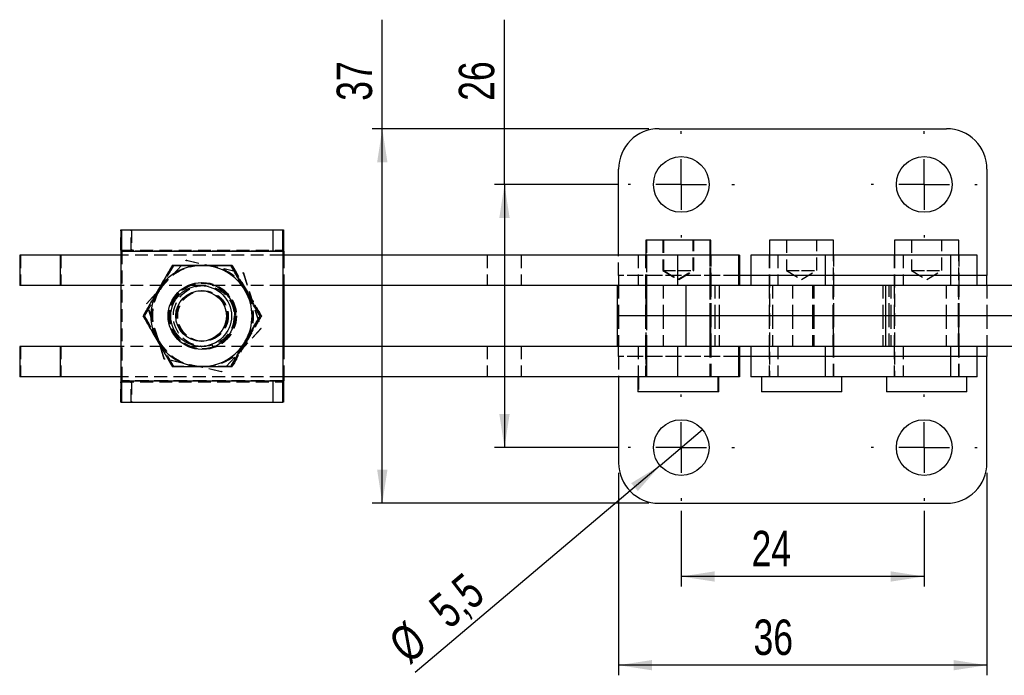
# Model space of a CAD drawing. Extents: x 29 to 402, y 25 to 290.
# Tile 1 of 24: x 67 to 165, y 25 to 90. Entities that reach past the tile are written whole.
import ezdxf

# ---------------------------------------------------------------- set-up
doc = ezdxf.new("R2010")
doc.units = 0
doc.linetypes.add('HIDDEN', pattern=[1.905, 1.27, -0.635])
doc.layers.get('0').update_dxf_attribs({"linetype": 'CONTINUOUS'})
doc.styles.add('SLDTEXTSTYLE0', font='TXT', dxfattribs={"width": 0.75})
doc.dimstyles.new('SLDDIMSTYLE1', dxfattribs={"dimtxt": 3.5, "dimasz": 3.302, "dimexe": 0, "dimexo": 0.0625, "dimgap": 0.875, "dimtad": 1, "dimdec": 0, "dimrnd": 1e-09, "dimzin": 12, "dimtxsty": 'SLDTEXTSTYLE0', "dimsah": 1, "dimcen": 0.09, "dimazin": 3, "dimtfac": 1, "dimtdec": 0, "dimtofl": 0, "dimtmove": 0, "dimatfit": 3, "dimtolj": 1, "dimtzin": 12})
doc.dimstyles.new('SLDDIMSTYLE2', dxfattribs={"dimtxt": 3.5, "dimasz": 3.302, "dimexe": 0, "dimexo": 0.0625, "dimgap": 0.875, "dimtad": 1, "dimdec": 3, "dimrnd": 1e-09, "dimzin": 12, "dimtxsty": 'SLDTEXTSTYLE0', "dimsah": 1, "dimcen": 0.09, "dimazin": 3, "dimtfac": 1, "dimtdec": 3, "dimtofl": 0, "dimtmove": 0, "dimatfit": 3, "dimtolj": 1, "dimtzin": 12})
doc.dimstyles.new('SLDDIMSTYLE3', dxfattribs={"dimtxt": 3.5, "dimasz": 3.302, "dimexe": 0, "dimexo": 0.0625, "dimgap": 0.875, "dimtad": 1, "dimdec": 3, "dimrnd": 1e-09, "dimzin": 12, "dimtxsty": 'SLDTEXTSTYLE0', "dimblk1": 'NONE', "dimsah": 1, "dimcen": 0, "dimazin": 3, "dimtfac": 1, "dimtdec": 3, "dimtmove": 0, "dimatfit": 3, "dimtolj": 1, "dimtzin": 12})

# ---------------------------------------------------------------- blocks, each defined once
blk = doc.blocks.new('_D_6')
at = {"color": 179, "linetype": 'CONTINUOUS'}
for p, q in [((126.625, 45.475), (126.625, 25.475)), ((163.025, 45.475), (163.025, 25.475)), ((163.025, 26.475), (126.625, 26.475))]:
    blk.add_line(p, q, dxfattribs=at)
for points in [[(126.625, 26.475), (129.927, 25.967), (129.927, 26.983)], [(163.025, 26.475), (159.723, 26.983), (159.723, 25.967)]]:
    blk.add_solid(points, dxfattribs=at)
at = {"color": 179, "linetype": 'CONTINUOUS', "insert": (139.966, 30.986, -2.622), "char_height": 3.5, "attachment_point": 1, "style": 'SLDTEXTSTYLE0'}
blk.add_mtext('36', dxfattribs=at)
blk = doc.blocks.new('_D_7')
at = {"color": 179, "linetype": 'CONTINUOUS'}
for p, q in [((132.825, 41.725), (132.825, 34.238)), ((156.825, 41.725), (156.825, 34.238)), ((156.825, 35.238), (132.825, 35.238))]:
    blk.add_line(p, q, dxfattribs=at)
for points in [[(132.825, 35.238), (136.127, 34.73), (136.127, 35.746)], [(156.825, 35.238), (153.523, 35.746), (153.523, 34.73)]]:
    blk.add_solid(points, dxfattribs=at)
at = {"color": 179, "linetype": 'CONTINUOUS', "insert": (139.771, 39.75, -2.622), "char_height": 3.5, "attachment_point": 1, "style": 'SLDTEXTSTYLE0'}
blk.add_mtext('24', dxfattribs=at)
blk = doc.blocks.new('_D_8')
at = {"color": 179, "linetype": 'CONTINUOUS'}
for p, q in [((103.287, 79.475), (103.287, 90.251)), ((129.625, 79.475), (102.287, 79.475)), ((103.287, 42.475), (103.287, 79.475)), ((129.625, 42.475), (102.287, 42.475))]:
    blk.add_line(p, q, dxfattribs=at)
for points in [[(103.287, 79.475), (102.779, 76.173), (103.795, 76.173)], [(103.287, 42.475), (103.795, 45.777), (102.779, 45.777)]]:
    blk.add_solid(points, dxfattribs=at)
at = {"color": 179, "linetype": 'CONTINUOUS', "insert": (98.776, 82.235, -2.622), "char_height": 3.5, "attachment_point": 1, "rotation": 90, "style": 'SLDTEXTSTYLE0'}
blk.add_mtext('37', dxfattribs=at)
blk = doc.blocks.new('_D_9')
at = {"color": 179, "linetype": 'CONTINUOUS'}
for p, q in [((115.357, 73.975), (115.357, 90.251)), ((126.575, 73.975), (114.357, 73.975)), ((115.357, 73.975), (115.357, 47.975)), ((126.575, 47.975), (114.357, 47.975))]:
    blk.add_line(p, q, dxfattribs=at)
for points in [[(115.357, 73.975), (114.849, 70.673), (115.865, 70.673)], [(115.357, 47.975), (115.865, 51.277), (114.849, 51.277)]]:
    blk.add_solid(points, dxfattribs=at)
at = {"color": 179, "linetype": 'CONTINUOUS', "insert": (110.845, 82.235, -2.622), "char_height": 3.5, "attachment_point": 1, "rotation": 90, "style": 'SLDTEXTSTYLE0'}
blk.add_mtext('26', dxfattribs=at)
blk = doc.blocks.new('_D_10')
at = {"color": 179, "linetype": 'CONTINUOUS'}
for q in [(134.925, 49.751), (106.54, 25.747)]:
    blk.add_line((130.725, 46.199), q, dxfattribs=at)
blk.add_solid([(130.725, 46.199), (127.876, 44.455), (128.532, 43.679)], dxfattribs=at)
at = {"color": 179, "linetype": 'CONTINUOUS', "char_height": 3.5, "attachment_point": 1, "rotation": 40.2202, "style": 'SLDTEXTSTYLE0'}
for s, insert in [('5,5', (107.632, 32.63, -2.622)), ('%%c', (103.636, 29.18, -2.622))]:
    blk.add_mtext(s, dxfattribs=dict(at, insert=insert))
blk = doc.blocks.new('_NONE')
blk = doc.blocks.new('SW_CENTERMARKSYMBOL_4')
at = {"color": 0, "linetype": 'CONTINUOUS'}
for p, q in [((0, 5), (0, 5.25)), ((0, 0), (0, 2.5)), ((-5, 0), (-5.25, 0)), ((0, 0), (-2.5, 0)), ((0, 0), (0, -2.5)), ((0, 0), (2.5, 0)), ((5, 0), (5.25, 0)), ((0, -5), (0, -5.25))]:
    blk.add_line(p, q, dxfattribs=at)
blk = doc.blocks.new('SW_CENTERMARKSYMBOL_5')
at = {"color": 0, "linetype": 'CONTINUOUS'}
for p, q in [((0, 5), (0, 5.25)), ((0, 0), (0, 2.5)), ((-5, 0), (-5.25, 0)), ((0, 0), (-2.5, 0)), ((0, 0), (0, -2.5)), ((0, 0), (2.5, 0)), ((5, 0), (5.25, 0)), ((0, -5), (0, -5.25))]:
    blk.add_line(p, q, dxfattribs=at)
blk = doc.blocks.new('SW_CENTERMARKSYMBOL_6')
at = {"color": 0, "linetype": 'CONTINUOUS'}
for p, q in [((0, 5), (0, 5.25)), ((0, 0), (0, 2.5)), ((-5, 0), (-5.25, 0)), ((0, 0), (-2.5, 0)), ((0, 0), (0, -2.5)), ((0, 0), (2.5, 0)), ((5, 0), (5.25, 0)), ((0, -5), (0, -5.25))]:
    blk.add_line(p, q, dxfattribs=at)
blk = doc.blocks.new('SW_CENTERMARKSYMBOL_7')
at = {"color": 0, "linetype": 'CONTINUOUS'}
for p, q in [((0, 5), (0, 5.25)), ((0, 0), (0, 2.5)), ((-5, 0), (-5.25, 0)), ((0, 0), (-2.5, 0)), ((0, 0), (0, -2.5)), ((0, 0), (2.5, 0)), ((5, 0), (5.25, 0)), ((0, -5), (0, -5.25))]:
    blk.add_line(p, q, dxfattribs=at)

msp = doc.modelspace()

# ---------------------------------------------------------------- linework, layer by layer
at = {"color": 7, "linetype": 'CONTINUOUS'}
for p, q in [((130.624857, 79.475248), (159.024858, 79.475248)), ((126.624857, 66.975001), (126.624857, 75.475249)), ((163.024858, 75.475249), (163.024858, 64.975001)), ((77.461431, 69.475001), (93.46117, 69.475001)), ((93.46117, 69.475001), (93.46117, 67.475001)), ((93.472085, 69.475001), (93.46117, 69.475001)), ((93.472085, 67.475001), (93.472085, 69.475001)), ((93.472085, 69.475001), (93.523792, 69.475001)), ((93.523792, 69.475001), (93.523792, 67.475001)), ((93.523792, 69.475001), (93.53471, 69.475001)), ((93.53471, 67.475001), (93.53471, 69.475001)), ((129.319423, 68.475), (129.319423, 66.975001)), ((135.669422, 68.475), (129.319423, 68.475)), ((135.669422, 66.975001), (135.669422, 68.475)), ((135.749858, 68.475), (135.669422, 68.475)), ((135.749858, 66.975001), (135.749858, 68.475)), ((141.530439, 68.475), (141.530439, 66.975001)), ((147.880439, 68.475), (141.530439, 68.475)), ((147.880439, 66.975001), (147.880439, 68.475)), ((153.899857, 68.475), (153.899857, 66.975001)), ((160.249858, 68.475), (153.899857, 68.475)), ((160.249858, 66.975001), (160.249858, 68.475)), ((77.449369, 67.375), (93.449103, 67.375)), ((77.449369, 67.375), (77.449369, 54.575001)), ((93.460592, 67.375), (93.449103, 67.375)), ((93.449103, 67.375), (93.449103, 54.575001)), ((93.460592, 67.375), (93.460592, 54.575001)), ((93.472085, 67.475001), (93.46117, 67.475001)), ((93.523792, 67.475001), (93.472085, 67.475001)), ((93.523792, 67.475001), (93.53471, 67.475001)), ((93.546773, 67.375), (93.535284, 67.375)), ((93.535284, 67.375), (93.535284, 66.975001)), ((93.546773, 67.375), (93.546773, 66.975001)), ((67.461024, 66.975001), (67.461024, 63.975001)), ((71.460957, 66.975001), (67.461024, 66.975001)), ((71.460957, 66.975001), (71.460957, 63.975001)), ((77.449369, 66.975001), (71.460957, 66.975001)), ((132.45995, 66.975001), (93.460592, 66.975001)), ((132.45995, 66.975001), (132.45995, 63.975001)), ((138.494323, 66.975001), (132.45995, 66.975001)), ((138.494323, 66.975001), (138.494323, 63.975001)), ((138.576482, 66.975001), (138.494323, 66.975001)), ((138.576482, 66.975001), (138.576482, 63.975001)), ((138.576581, 63.975001), (138.576581, 66.975001)), ((139.705439, 66.975001), (139.705439, 63.975001)), ((147.047313, 66.975001), (139.705439, 66.975001)), ((147.047313, 66.975001), (147.047313, 63.975001)), ((159.416731, 66.975001), (147.047313, 66.975001)), ((159.416731, 66.975001), (159.416731, 63.975001)), ((162.074857, 66.975001), (159.416731, 66.975001)), ((162.074857, 63.975001), (162.074857, 66.975001)), ((82.537341, 65.97556), (82.560933, 65.97556)), ((88.310747, 65.974441), (88.334343, 65.974441)), ((163.024858, 63.975001), (163.024858, 64.975001)), ((71.460957, 63.975001), (67.461024, 63.975001)), ((77.449369, 63.975001), (71.460957, 63.975001)), ((85.421699, 63.975001), (85.388909, 63.975001)), ((132.45995, 63.975001), (93.460592, 63.975001)), ((93.535284, 63.975001), (93.535284, 57.975)), ((93.546773, 63.975001), (93.546773, 57.975)), ((126.494423, 63.975001), (126.494423, 60.975001)), ((133.267013, 63.975001), (132.45995, 63.975001)), ((133.267013, 63.975001), (133.267013, 60.975001)), ((152.995146, 63.975001), (133.267013, 63.975001)), ((152.995146, 63.975001), (152.995146, 60.975001)), ((167.857538, 63.975001), (152.995146, 63.975001)), ((91.19648, 60.973882), (91.220076, 60.973882)), ((126.494423, 60.975001), (126.494423, 57.975)), ((133.267013, 60.975001), (126.494423, 60.975001)), ((129.319423, 60.975001), (126.624857, 60.975001)), ((152.995146, 60.975001), (133.267013, 60.975001)), ((133.267013, 60.975001), (133.267013, 57.975)), ((167.857538, 60.975001), (152.995146, 60.975001)), ((152.995146, 60.975001), (152.995146, 57.975)), ((67.461024, 57.975), (67.461024, 54.975)), ((71.460957, 57.975), (67.461024, 57.975)), ((71.460957, 57.975), (71.460957, 54.975)), ((77.449369, 57.975), (71.460957, 57.975)), ((85.388909, 57.975), (85.421699, 57.975)), ((132.45995, 57.975), (93.460592, 57.975)), ((132.45995, 57.975), (132.45995, 54.975)), ((133.267013, 57.975), (132.45995, 57.975)), ((152.995146, 57.975), (133.267013, 57.975)), ((138.494323, 57.975), (138.494323, 54.975)), ((138.576482, 57.975), (138.576482, 54.975)), ((138.576581, 54.975), (138.576581, 57.975)), ((139.705439, 57.975), (139.705439, 54.975)), ((147.047313, 57.975), (147.047313, 54.975)), ((167.857538, 57.975), (152.995146, 57.975)), ((159.416731, 57.975), (159.416731, 54.975)), ((162.074857, 54.975), (162.074857, 57.975)), ((163.024858, 57.975), (163.024858, 56.975)), ((163.024858, 46.474752), (163.024858, 56.975)), ((88.30881, 55.974441), (88.332406, 55.974441)), ((71.460957, 54.975), (67.461024, 54.975)), ((77.449369, 54.975), (71.460957, 54.975)), ((77.449369, 54.575001), (93.449103, 54.575001)), ((93.449103, 54.575001), (93.460592, 54.575001)), ((132.45995, 54.975), (93.460592, 54.975)), ((93.535284, 54.975), (93.535284, 54.575001)), ((93.535284, 54.575001), (93.546773, 54.575001)), ((93.546773, 54.975), (93.546773, 54.575001)), ((126.624857, 54.975), (126.624857, 46.474752)), ((128.525673, 54.975), (128.525673, 53.475001)), ((138.494323, 54.975), (132.45995, 54.975)), ((136.463172, 53.475001), (136.463172, 54.975)), ((136.543608, 53.475001), (136.543608, 54.975)), ((138.576482, 54.975), (138.494323, 54.975)), ((147.047313, 54.975), (139.705439, 54.975)), ((140.736689, 54.975), (140.736689, 53.475001)), ((159.416731, 54.975), (147.047313, 54.975)), ((148.674189, 53.475001), (148.674189, 54.975)), ((153.106107, 54.975), (153.106107, 53.475001)), ((162.074857, 54.975), (159.416731, 54.975)), ((161.043607, 53.475001), (161.043607, 54.975)), ((93.46117, 54.475), (93.46117, 52.475)), ((93.46117, 54.475), (93.472085, 54.475)), ((93.472085, 52.475), (93.472085, 54.475)), ((93.472085, 54.475), (93.523792, 54.475)), ((93.523792, 54.475), (93.523792, 52.475)), ((93.53471, 54.475), (93.523792, 54.475)), ((93.53471, 52.475), (93.53471, 54.475)), ((136.463172, 53.475001), (128.525673, 53.475001)), ((136.543608, 53.475001), (136.463172, 53.475001)), ((148.674189, 53.475001), (140.736689, 53.475001)), ((161.043607, 53.475001), (153.106107, 53.475001)), ((77.461431, 52.475), (93.46117, 52.475)), ((93.46117, 52.475), (93.472085, 52.475)), ((93.523792, 52.475), (93.472085, 52.475)), ((93.53471, 52.475), (93.523792, 52.475)), ((130.624857, 42.474753), (159.024858, 42.474753))]:
    msp.add_line(p, q, dxfattribs=at)
at = {"color": 7, "linetype": 'HIDDEN'}
for p, q in [((77.461431, 67.475001), (77.461431, 69.475001)), ((77.472347, 69.475001), (77.472347, 67.475001)), ((77.524054, 67.475001), (77.524054, 69.475001)), ((77.534976, 69.475001), (77.534976, 67.475001)), ((78.478078, 67.475001), (78.478078, 69.475001)), ((78.518296, 69.475001), (78.518296, 67.475001)), ((92.477846, 69.475001), (92.477846, 67.475001)), ((92.518064, 67.475001), (92.518064, 69.475001)), ((129.399857, 68.475), (129.399857, 54.975)), ((130.994422, 68.475), (130.994422, 65.475)), ((131.074858, 68.475), (131.074858, 65.475)), ((133.994423, 65.475), (133.994423, 68.475)), ((134.074857, 65.475), (134.074857, 68.475)), ((143.205439, 68.475), (143.205439, 65.475)), ((146.205439, 65.475), (146.205439, 68.475)), ((155.574858, 68.475), (155.574858, 65.475)), ((158.574857, 65.475), (158.574857, 68.475)), ((77.449369, 67.375), (77.460858, 67.375)), ((77.460858, 67.375), (77.460858, 54.575001)), ((77.460858, 67.375), (93.460592, 67.375)), ((77.461431, 67.475001), (93.46117, 67.475001)), ((77.53555, 67.375), (77.53555, 54.575001)), ((77.53555, 67.375), (77.547039, 67.375)), ((93.460592, 67.375), (77.53555, 67.375)), ((93.546773, 67.375), (77.547039, 67.375)), ((77.547039, 67.375), (77.547039, 54.575001)), ((67.535716, 66.975001), (67.535716, 63.975001)), ((71.535649, 66.975001), (71.535649, 63.975001)), ((93.460592, 66.975001), (77.449369, 66.975001)), ((80.008181, 62.225344), (83.909194, 66.481512)), ((80.031166, 62.225344), (83.932175, 66.481512)), ((83.909194, 66.481512), (89.545584, 65.231169)), ((83.932175, 66.481512), (83.909194, 66.481512)), ((83.932175, 66.481512), (89.568565, 65.231169)), ((93.535284, 66.975001), (93.535284, 63.975001)), ((93.546773, 66.975001), (93.546773, 63.975001)), ((113.644215, 66.975001), (113.644215, 63.975001)), ((117.013695, 66.975001), (117.013695, 63.975001)), ((126.624857, 64.975001), (126.624857, 66.975001)), ((128.567678, 66.975001), (128.567678, 63.975001)), ((129.294422, 66.975001), (129.294422, 63.975001)), ((129.319423, 66.975001), (129.319423, 54.975)), ((129.374858, 66.975001), (129.374858, 63.975001)), ((135.669422, 54.975), (135.669422, 66.975001)), ((135.694422, 63.975001), (135.694422, 66.975001)), ((135.749858, 54.975), (135.749858, 66.975001)), ((135.774857, 63.975001), (135.774857, 66.975001)), ((141.505439, 66.975001), (141.505439, 63.975001)), ((141.530439, 66.975001), (141.530439, 54.975)), ((142.363565, 66.975001), (142.363565, 63.975001)), ((147.880439, 54.975), (147.880439, 66.975001)), ((147.905439, 63.975001), (147.905439, 66.975001)), ((153.874858, 66.975001), (153.874858, 63.975001)), ((153.899857, 66.975001), (153.899857, 54.975)), ((154.732983, 66.975001), (154.732983, 63.975001)), ((160.249858, 54.975), (160.249858, 66.975001)), ((160.274857, 63.975001), (160.274857, 66.975001)), ((82.663736, 65.97556), (82.687332, 65.97556)), ((88.437146, 65.974441), (88.460738, 65.974441)), ((89.545584, 65.231169), (91.280969, 59.724657)), ((89.568565, 65.231169), (89.545584, 65.231169)), ((89.568565, 65.231169), (91.303951, 59.724657)), ((130.994422, 65.475), (132.494416, 65.475)), ((130.994422, 65.475), (132.494422, 64.57371)), ((131.074858, 65.475), (132.574858, 64.57371)), ((132.494416, 65.475), (133.994423, 65.475)), ((132.494422, 64.57371), (133.994423, 65.475)), ((132.574858, 64.57371), (134.074857, 65.475)), ((133.994423, 65.475), (134.074857, 65.475)), ((143.205439, 65.475), (144.705439, 65.475)), ((143.205439, 65.475), (144.705439, 64.57371)), ((144.705439, 65.475), (146.205439, 65.475)), ((144.705439, 64.57371), (146.205439, 65.475)), ((155.574858, 65.475), (157.074857, 65.475)), ((155.574858, 65.475), (157.074857, 64.57371)), ((157.074857, 65.475), (158.574857, 65.475)), ((157.074857, 64.57371), (158.574857, 65.475)), ((85.460725, 64.225001), (85.449236, 64.225001)), ((85.546906, 64.225001), (85.535417, 64.225001)), ((126.624857, 64.975001), (126.624857, 63.975001)), ((163.024858, 64.975001), (126.624857, 64.975001)), ((138.576581, 64.975001), (126.624857, 64.975001)), ((162.074857, 64.975001), (139.705439, 64.975001)), ((85.388909, 63.975001), (77.449369, 63.975001)), ((85.460725, 63.975001), (85.421699, 63.975001)), ((85.446032, 63.475), (85.42371, 63.475)), ((93.460592, 63.975001), (85.460725, 63.975001)), ((85.572431, 63.475), (85.550106, 63.475)), ((126.624857, 63.975001), (126.624857, 60.975001)), ((129.294422, 63.975001), (129.294422, 60.975001)), ((129.374858, 63.975001), (129.374858, 60.975001)), ((131.045933, 63.975001), (131.045933, 60.975001)), ((135.694422, 60.975001), (135.694422, 63.975001)), ((135.774857, 60.975001), (135.774857, 63.975001)), ((136.130565, 63.975001), (136.130565, 60.975001)), ((136.570318, 63.975001), (136.570318, 60.975001)), ((141.505439, 63.975001), (141.505439, 60.975001)), ((141.849621, 63.975001), (141.849621, 60.975001)), ((143.826304, 63.975001), (143.826304, 60.975001)), ((145.788439, 63.975001), (145.788439, 60.975001)), ((145.936022, 63.975001), (145.936022, 60.975001)), ((147.800094, 63.975001), (147.800094, 60.975001)), ((147.905439, 60.975001), (147.905439, 63.975001)), ((152.727027, 63.975001), (152.727027, 60.975001)), ((153.372016, 60.975001), (153.372016, 63.975001)), ((153.51915, 63.975001), (153.51915, 60.975001)), ((153.874858, 63.975001), (153.874858, 60.975001)), ((158.991985, 63.975001), (158.991985, 60.975001)), ((160.225664, 60.975001), (160.225664, 63.975001)), ((160.274857, 60.975001), (160.274857, 63.975001)), ((163.024858, 63.975001), (163.024858, 60.975001)), ((81.743571, 56.718832), (80.008181, 62.225344)), ((80.031166, 62.225344), (80.008181, 62.225344)), ((81.766548, 56.718832), (80.031166, 62.225344)), ((79.649667, 60.976119), (79.673263, 60.976119)), ((79.776066, 60.976119), (79.799662, 60.976119)), ((91.322879, 60.973882), (91.346475, 60.973882)), ((126.624857, 60.975001), (126.624857, 57.975)), ((136.130565, 60.975001), (126.624857, 60.975001)), ((129.294422, 60.975001), (129.294422, 57.975)), ((136.130565, 60.975001), (129.319423, 60.975001)), ((129.374858, 60.975001), (129.374858, 57.975)), ((131.045933, 60.975001), (131.045933, 57.975)), ((135.694422, 57.975), (135.694422, 60.975001)), ((135.774857, 57.975), (135.774857, 60.975001)), ((141.849621, 60.975001), (136.130565, 60.975001)), ((136.130565, 60.975001), (136.130565, 57.975)), ((136.570318, 60.975001), (136.570318, 57.975)), ((141.505439, 60.975001), (141.505439, 57.975)), ((145.788439, 60.975001), (141.849621, 60.975001)), ((141.849621, 60.975001), (141.849621, 57.975)), ((143.826304, 60.975001), (143.826304, 57.975)), ((145.936022, 60.975001), (145.788439, 60.975001)), ((145.788439, 60.975001), (145.788439, 57.975)), ((145.936022, 60.975001), (145.936022, 57.975)), ((147.800094, 60.975001), (145.936022, 60.975001)), ((153.51915, 60.975001), (147.800094, 60.975001)), ((147.800094, 60.975001), (147.800094, 57.975)), ((147.905439, 57.975), (147.905439, 60.975001)), ((152.727027, 60.975001), (152.727027, 57.975)), ((153.372016, 57.975), (153.372016, 60.975001)), ((153.51915, 60.975001), (153.51915, 57.975)), ((163.024858, 60.975001), (153.51915, 60.975001)), ((153.874858, 60.975001), (153.874858, 57.975)), ((158.991985, 60.975001), (158.991985, 57.975)), ((160.225664, 57.975), (160.225664, 60.975001)), ((160.274857, 57.975), (160.274857, 60.975001)), ((163.024858, 60.975001), (163.024858, 57.975)), ((91.280969, 59.724657), (87.379965, 55.468489)), ((91.303951, 59.724657), (87.402946, 55.468489)), ((91.303951, 59.724657), (91.280969, 59.724657)), ((85.42371, 58.475001), (85.446032, 58.475001)), ((85.550106, 58.475001), (85.572431, 58.475001)), ((67.535716, 57.975), (67.535716, 54.975)), ((71.535649, 57.975), (71.535649, 54.975)), ((85.388909, 57.975), (77.449369, 57.975)), ((85.421699, 57.975), (85.460725, 57.975)), ((85.449236, 57.725), (85.460725, 57.725)), ((93.460592, 57.975), (85.460725, 57.975)), ((85.535417, 57.725), (85.546906, 57.725)), ((93.535284, 57.975), (93.535284, 54.975)), ((93.546773, 57.975), (93.546773, 54.975)), ((113.644215, 57.975), (113.644215, 54.975)), ((117.013695, 57.975), (117.013695, 54.975)), ((126.624857, 56.975), (126.624857, 57.975)), ((128.567678, 57.975), (128.567678, 54.975)), ((129.294422, 57.975), (129.294422, 54.975)), ((129.374858, 57.975), (129.374858, 54.975)), ((135.694422, 54.975), (135.694422, 57.975)), ((135.774857, 54.975), (135.774857, 57.975)), ((141.505439, 57.975), (141.505439, 54.975)), ((142.363565, 57.975), (142.363565, 54.975)), ((147.905439, 54.975), (147.905439, 57.975)), ((153.874858, 57.975), (153.874858, 54.975)), ((154.732983, 57.975), (154.732983, 54.975)), ((160.274857, 54.975), (160.274857, 57.975)), ((87.379965, 55.468489), (81.743571, 56.718832)), ((81.766548, 56.718832), (81.743571, 56.718832)), ((87.402946, 55.468489), (81.766548, 56.718832)), ((163.024858, 56.975), (126.624857, 56.975)), ((126.624857, 56.975), (126.624857, 54.975)), ((138.576581, 56.975), (126.624857, 56.975)), ((162.074857, 56.975), (139.705439, 56.975)), ((82.5354, 55.97556), (82.558996, 55.97556)), ((82.661799, 55.97556), (82.685395, 55.97556)), ((87.402946, 55.468489), (87.379965, 55.468489)), ((88.435205, 55.974441), (88.458801, 55.974441)), ((93.460592, 54.975), (77.449369, 54.975)), ((77.460858, 54.575001), (77.449369, 54.575001)), ((77.460858, 54.575001), (93.460592, 54.575001)), ((77.547039, 54.575001), (77.53555, 54.575001)), ((93.460592, 54.575001), (77.53555, 54.575001)), ((93.546773, 54.575001), (77.547039, 54.575001)), ((128.606108, 54.975), (128.606108, 53.475001)), ((77.461431, 54.475), (93.46117, 54.475)), ((77.461431, 52.475), (77.461431, 54.475)), ((77.472347, 54.475), (77.472347, 52.475)), ((77.524054, 52.475), (77.524054, 54.475)), ((77.534976, 54.475), (77.534976, 52.475)), ((78.478078, 52.475), (78.478078, 54.475)), ((78.518296, 54.475), (78.518296, 52.475)), ((92.477846, 54.475), (92.477846, 52.475)), ((92.518064, 52.475), (92.518064, 54.475))]:
    msp.add_line(p, q, dxfattribs=at)
at = {"color": 8, "linetype": 'CONTINUOUS'}
for p, q in [((93.535284, 67.375), (93.460592, 67.375)), ((139.705439, 64.975001), (138.576581, 64.975001)), ((163.024858, 64.975001), (162.074857, 64.975001)), ((139.705439, 56.975), (138.576581, 56.975)), ((163.024858, 56.975), (162.074857, 56.975)), ((93.535284, 54.575001), (93.460592, 54.575001))]:
    msp.add_line(p, q, dxfattribs=at)
at = {"color": 7, "linetype": 'CONTINUOUS'}
for centre, radius in [((132.824857, 73.975249), 2.75), ((156.824857, 73.975249), 2.75), ((85.420516, 60.975036), 3.295673), ((85.388916, 60.974963), 2.999963), ((85.38605, 60.974971), 2.499973), ((132.824857, 47.974752), 2.75), ((156.824857, 47.974752), 2.75)]:
    msp.add_circle(centre, radius, dxfattribs=at)
at = {"color": 7, "linetype": 'HIDDEN'}
for centre, radius in [((85.449242, 60.975037), 3.295671), ((85.449269, 60.975009), 3.249984), ((85.460764, 60.975009), 3.249983), ((85.546915, 60.975037), 3.295672), ((85.575641, 60.975037), 3.295671), ((85.535377, 60.975009), 3.249983), ((85.54687, 60.975009), 3.249983), ((85.644557, 60.975038), 2.999966), ((85.423702, 60.974971), 2.499971), ((85.446028, 60.97503), 2.49997), ((85.550101, 60.974971), 2.499971), ((85.572427, 60.975029), 2.499971)]:
    msp.add_circle(centre, radius, dxfattribs=at)
at = {"color": 7, "linetype": 'CONTINUOUS'}
for centre, radius, start, end in [((130.624857, 75.475249), 4, 90, 180), ((159.024857, 75.475249), 4, 0, 90), ((168.813857, 67.900234), 91.365998, 179.01241189, 180.32937672), ((184.803239, 67.900131), 91.355645, 179.01223562, 180.32934972), ((2.168212, 67.900153), 91.38007, 359.67072468, 0.98748671), ((97.818224, 67.39984), 4.357703, 179.01173196, 180.32660277), ((89.167195, 67.399943), 4.368161, 359.67283708, 0.98455947), ((85.420526, 60.975093), 4.999907, 89.98912174, 149.98951018), ((85.42049, 60.975093), 4.999908, 29.98828722, 89.98871443), ((85.420663, 60.975001), 5.000072, 149.98938055, 209.98842133), ((85.420351, 60.975), 5.000075, 329.98939624, 29.98840564), ((85.420527, 60.974908), 4.999908, 209.98828723, 269.98867172), ((85.42049, 60.974911), 4.99991, 269.9890975, 329.98949175), ((168.813857, 54.049767), 91.365998, 179.67062328, 180.98758811), ((184.803239, 54.04987), 91.355645, 179.67065028, 180.98776438), ((97.818224, 54.550161), 4.357703, 179.67339723, 180.98826804), ((89.167195, 54.550058), 4.368161, 359.01544053, 0.32716292), ((2.168212, 54.049848), 91.38007, 359.01251329, 0.32927532), ((130.624857, 46.474752), 4, 180, 270), ((159.024857, 46.474752), 4, 270, 0)]:
    msp.add_arc(centre, radius, start, end, dxfattribs=at)
at = {"color": 7, "linetype": 'HIDDEN'}
for centre, radius, start, end in [((-13.845623, 67.900072), 91.394169, 359.67082626, 0.98738513), ((81.866389, 67.399728), 4.4056, 179.02101438, 180.32158907), ((73.130019, 67.399728), 4.4056, 359.67841093, 0.97898562), ((85.449244, 60.975112), 4.999888, 89.9889945, 149.98963743), ((85.546925, 60.975093), 4.999907, 89.98912174, 149.98951018), ((85.575642, 60.975115), 4.999885, 89.98897608, 149.98965585), ((85.449223, 60.975104), 4.999896, 29.9882103, 89.98874865), ((85.54689, 60.975093), 4.999908, 29.98828722, 89.98871443), ((85.575615, 60.975093), 4.999908, 29.98828723, 89.98867172), ((85.44935, 60.975001), 5.000036, 149.98913676, 209.98866512), ((85.547062, 60.975001), 5.000072, 149.98938055, 209.98842133), ((85.575749, 60.975001), 5.000036, 149.98913676, 209.98866512), ((85.449089, 60.975), 5.000064, 329.98932745, 29.98847443), ((85.546741, 60.975), 5.000083, 329.98944935, 29.98835254), ((85.575476, 60.975), 5.000075, 329.98939624, 29.98840564), ((85.449243, 60.974886), 4.999886, 209.98814148, 269.98881747), ((85.546923, 60.974904), 4.999904, 209.98826067, 269.98869828), ((85.575642, 60.974886), 4.999886, 209.98814149, 269.98877475), ((85.449221, 60.9749), 4.9999, 269.98907139, 329.98956053), ((85.546886, 60.974915), 4.999914, 269.98912404, 329.98946521), ((85.57562, 60.9749), 4.9999, 269.98902873, 329.98956052), ((81.866389, 54.550273), 4.4056, 179.67841093, 180.97898562), ((73.130019, 54.550273), 4.4056, 359.02101438, 0.32158907), ((-13.845623, 54.049929), 91.394169, 359.01261487, 0.32917374)]:
    msp.add_arc(centre, radius, start, end, dxfattribs=at)
at = {"color": 7, "linetype": 'CONTINUOUS'}
for points, knots in [([(82.537341, 65.97556), (82.302139, 65.569594), (81.827423, 64.750219), (81.337915, 63.903198), (81.090937, 63.47584)], [0, 0, 0, 0, 0.495457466, 1, 1, 1, 1]), ([(85.421475, 65.975), (85.048256, 65.975073), (84.296419, 65.975218), (83.334918, 65.975405), (82.753856, 65.975518), (82.537341, 65.97556)], [0, 0, 0, 0, 0.382117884, 0.769764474, 1, 1, 1, 1]), ([(82.560933, 65.97556), (82.778131, 65.975518), (83.356101, 65.975406), (84.319534, 65.975219), (85.071717, 65.975074), (85.450205, 65.975)], [0, 0, 0, 0, 0.230237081, 0.612666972, 1, 1, 1, 1]), ([(88.310747, 65.974441), (87.956285, 65.97451), (87.244136, 65.974648), (86.273448, 65.974835), (85.662749, 65.974954), (85.421475, 65.975)], [0, 0, 0, 0, 0.37479248, 0.752994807, 1, 1, 1, 1]), ([(85.450205, 65.975), (85.691405, 65.974954), (86.298281, 65.974836), (87.267376, 65.974648), (87.977414, 65.97451), (88.334343, 65.974441)], [0, 0, 0, 0, 0.247003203, 0.6214754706, 1, 1, 1, 1]), ([(89.751049, 63.474161), (89.716864, 63.533403), (89.457892, 63.982194), (88.97013, 64.828398), (88.53188, 65.5901), (88.310747, 65.974441)], [0, 0, 0, 0, 0.070063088, 0.530770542, 1, 1, 1, 1]), ([(88.334343, 65.974441), (88.569388, 65.568385), (89.043787, 64.748827), (89.532964, 63.901615), (89.779774, 63.474161)], [0, 0, 0, 0, 0.495458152, 1, 1, 1, 1]), ([(81.090937, 63.47584), (81.056731, 63.416611), (80.797596, 62.967914), (80.309486, 62.121911), (79.870946, 61.360376), (79.649667, 60.976119)], [0, 0, 0, 0, 0.070062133, 0.530770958, 1, 1, 1, 1]), ([(91.19648, 60.973882), (90.961435, 61.379938), (90.487035, 62.199496), (89.997859, 63.046707), (89.751049, 63.474161)], [0, 0, 0, 0, 0.495458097, 1, 1, 1, 1]), ([(89.779774, 63.474161), (89.813959, 63.41492), (90.072931, 62.966129), (90.560693, 62.119925), (90.998943, 61.358223), (91.220076, 60.973882)], [0, 0, 0, 0, 0.070063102, 0.530770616, 1, 1, 1, 1]), ([(79.649667, 60.976119), (79.883278, 60.570063), (80.354784, 59.750506), (80.843427, 58.903294), (81.089968, 58.47584)], [0, 0, 0, 0, 0.495458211, 1, 1, 1, 1]), ([(89.75008, 58.474161), (89.784293, 58.53339), (90.043478, 58.982084), (90.532698, 59.828093), (90.973872, 60.589626), (91.19648, 60.973882)], [0, 0, 0, 0, 0.070062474, 0.530770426, 1, 1, 1, 1]), ([(91.220076, 60.973882), (90.986308, 60.567916), (90.514486, 59.748542), (90.025513, 58.90152), (89.778806, 58.474161)], [0, 0, 0, 0, 0.49545793, 1, 1, 1, 1]), ([(81.089968, 58.47584), (81.124159, 58.416598), (81.383173, 57.967806), (81.872057, 57.121603), (82.312939, 56.359901), (82.5354, 55.97556)], [0, 0, 0, 0, 0.070062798, 0.530770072, 1, 1, 1, 1]), ([(88.30881, 55.974441), (88.542578, 56.380407), (89.0144, 57.199781), (89.503373, 58.046803), (89.75008, 58.474161)], [0, 0, 0, 0, 0.4954578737, 1, 1, 1, 1]), ([(89.778806, 58.474161), (89.744593, 58.414933), (89.485408, 57.966239), (88.996188, 57.12023), (88.555014, 56.358697), (88.332406, 55.974441)], [0, 0, 0, 0, 0.070062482, 0.530770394, 1, 1, 1, 1]), ([(82.5354, 55.97556), (82.751917, 55.975518), (83.328076, 55.975406), (84.289376, 55.975219), (85.041221, 55.975074), (85.419538, 55.975001)], [0, 0, 0, 0, 0.2302369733, 0.6126672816, 1, 1, 1, 1]), ([(85.419538, 55.975001), (85.66081, 55.974954), (86.267866, 55.974836), (87.238592, 55.974648), (87.950793, 55.974511), (88.30881, 55.974441)], [0, 0, 0, 0, 0.2470035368, 0.6214761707, 1, 1, 1, 1])]:
    msp.add_open_spline(points, degree=3, knots=knots, dxfattribs=at)
at = {"color": 7, "linetype": 'HIDDEN'}
for points, knots in [([(81.119666, 63.47584), (81.153872, 63.535068), (81.413007, 63.983764), (81.901108, 64.829771), (82.339652, 65.591304), (82.560933, 65.97556)], [0, 0, 0, 0, 0.070062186, 0.530770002, 1, 1, 1, 1]), ([(82.663736, 65.97556), (82.428533, 65.569594), (81.953814, 64.750221), (81.464311, 63.903198), (81.217336, 63.47584)], [0, 0, 0, 0, 0.495458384, 1, 1, 1, 1]), ([(81.246066, 63.47584), (81.280272, 63.535068), (81.539406, 63.983764), (82.027507, 64.829771), (82.466051, 65.591304), (82.687332, 65.97556)], [0, 0, 0, 0, 0.070062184, 0.530770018, 1, 1, 1, 1]), ([(85.547874, 65.975), (85.174656, 65.975073), (84.422818, 65.975218), (83.461315, 65.975405), (82.880253, 65.975518), (82.663736, 65.97556)], [0, 0, 0, 0, 0.382117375, 0.769763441, 1, 1, 1, 1]), ([(82.687332, 65.97556), (82.904529, 65.975518), (83.482498, 65.975406), (84.445932, 65.975219), (85.198116, 65.975074), (85.576604, 65.975)], [0, 0, 0, 0, 0.230235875, 0.612666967, 1, 1, 1, 1]), ([(88.437146, 65.974441), (88.082684, 65.97451), (87.370534, 65.974648), (86.399846, 65.974835), (85.789146, 65.974954), (85.547874, 65.975)], [0, 0, 0, 0, 0.374792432, 0.752996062, 1, 1, 1, 1]), ([(85.576604, 65.975), (85.817804, 65.974954), (86.42468, 65.974836), (87.393774, 65.974648), (88.10381, 65.97451), (88.460738, 65.974441)], [0, 0, 0, 0, 0.247003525, 0.621476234, 1, 1, 1, 1]), ([(89.877448, 63.474161), (89.843263, 63.533403), (89.584291, 63.982194), (89.096529, 64.828398), (88.658279, 65.5901), (88.437146, 65.974441)], [0, 0, 0, 0, 0.070063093, 0.53077058, 1, 1, 1, 1]), ([(88.460738, 65.974441), (88.695785, 65.568385), (89.170187, 64.748828), (89.659364, 63.901615), (89.906173, 63.474161)], [0, 0, 0, 0, 0.495458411, 1, 1, 1, 1]), ([(79.673263, 60.976119), (79.908464, 61.382085), (80.38318, 62.201461), (80.872689, 63.048482), (81.119666, 63.47584)], [0, 0, 0, 0, 0.4954574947, 1, 1, 1, 1]), ([(81.217336, 63.47584), (81.183128, 63.416611), (80.923977, 62.967923), (80.435891, 62.121906), (79.997347, 61.360374), (79.776066, 60.976119)], [0, 0, 0, 0, 0.07006341, 0.530770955, 1, 1, 1, 1]), ([(79.799662, 60.976119), (80.034863, 61.382085), (80.509579, 62.201461), (80.999088, 63.048482), (81.246066, 63.47584)], [0, 0, 0, 0, 0.495457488, 1, 1, 1, 1]), ([(91.322879, 60.973882), (91.087834, 61.379938), (90.613435, 62.199496), (90.124258, 63.046707), (89.877448, 63.474161)], [0, 0, 0, 0, 0.49545805, 1, 1, 1, 1]), ([(89.906173, 63.474161), (89.940357, 63.41492), (90.199321, 62.966124), (90.687096, 62.119928), (91.125343, 61.358224), (91.346475, 60.973882)], [0, 0, 0, 0, 0.070062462, 0.530770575, 1, 1, 1, 1]), ([(81.118698, 58.47584), (81.084507, 58.535081), (80.825493, 58.983875), (80.336599, 59.830073), (79.895722, 60.591777), (79.673263, 60.976119)], [0, 0, 0, 0, 0.070062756, 0.530770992, 1, 1, 1, 1]), ([(79.776066, 60.976119), (80.009677, 60.570063), (80.481183, 59.750506), (80.969827, 58.903294), (81.216368, 58.47584)], [0, 0, 0, 0, 0.495458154, 1, 1, 1, 1]), ([(81.245097, 58.47584), (81.210907, 58.535081), (80.951892, 58.983875), (80.462999, 59.830073), (80.022121, 60.591777), (79.799662, 60.976119)], [0, 0, 0, 0, 0.070062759, 0.530771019, 1, 1, 1, 1]), ([(89.876479, 58.474161), (89.910692, 58.53339), (90.169877, 58.982084), (90.659097, 59.828093), (91.100271, 60.589626), (91.322879, 60.973882)], [0, 0, 0, 0, 0.070062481, 0.53077047, 1, 1, 1, 1]), ([(91.346475, 60.973882), (91.112707, 60.567916), (90.640885, 59.748542), (90.151912, 58.90152), (89.905205, 58.474161)], [0, 0, 0, 0, 0.495457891, 1, 1, 1, 1]), ([(82.558996, 55.97556), (82.325386, 56.381616), (81.853883, 57.201175), (81.365239, 58.048386), (81.118698, 58.47584)], [0, 0, 0, 0, 0.495457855, 1, 1, 1, 1]), ([(81.216368, 58.47584), (81.250558, 58.416598), (81.509572, 57.967806), (81.998456, 57.121603), (82.439338, 56.359901), (82.661799, 55.97556)], [0, 0, 0, 0, 0.0700628, 0.530770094, 1, 1, 1, 1]), ([(82.685395, 55.97556), (82.451785, 56.381616), (81.980282, 57.201175), (81.491638, 58.048386), (81.245097, 58.47584)], [0, 0, 0, 0, 0.495457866, 1, 1, 1, 1]), ([(88.435205, 55.974441), (88.668975, 56.380407), (89.1408, 57.19978), (89.629772, 58.046803), (89.876479, 58.474161)], [0, 0, 0, 0, 0.495458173, 1, 1, 1, 1]), ([(89.905205, 58.474161), (89.870991, 58.414933), (89.611798, 57.966243), (89.122591, 57.120227), (88.681412, 56.358696), (88.458801, 55.974441)], [0, 0, 0, 0, 0.070063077, 0.530770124, 1, 1, 1, 1]), ([(85.448268, 55.975001), (85.074883, 55.975073), (84.32271, 55.975219), (83.35908, 55.975405), (82.776192, 55.975518), (82.558996, 55.97556)], [0, 0, 0, 0, 0.382117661, 0.769764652, 1, 1, 1, 1]), ([(82.661799, 55.97556), (82.878315, 55.975518), (83.454474, 55.975406), (84.415774, 55.975219), (85.16762, 55.975074), (85.545937, 55.975001)], [0, 0, 0, 0, 0.230235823, 0.612667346, 1, 1, 1, 1]), ([(85.574663, 55.975001), (85.201279, 55.975073), (84.449108, 55.975219), (83.485479, 55.975405), (82.902591, 55.975518), (82.685395, 55.97556)], [0, 0, 0, 0, 0.3821168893, 0.7697643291, 1, 1, 1, 1]), ([(88.332406, 55.974441), (87.97902, 55.97451), (87.269035, 55.974648), (86.299986, 55.974835), (85.689468, 55.974954), (85.448268, 55.975001)], [0, 0, 0, 0, 0.374793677, 0.752996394, 1, 1, 1, 1]), ([(85.545937, 55.975001), (85.787209, 55.974954), (86.394264, 55.974836), (87.364989, 55.974648), (88.077189, 55.974511), (88.435205, 55.974441)], [0, 0, 0, 0, 0.24700385, 0.62147567, 1, 1, 1, 1]), ([(88.458801, 55.974441), (88.105417, 55.97451), (87.395433, 55.974648), (86.426384, 55.974835), (85.815865, 55.974954), (85.574663, 55.975001)], [0, 0, 0, 0, 0.374792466, 0.7529951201, 1, 1, 1, 1])]:
    msp.add_open_spline(points, degree=3, knots=knots, dxfattribs=at)

# ---------------------------------------------------------------- block references
at = {"color": 179, "linetype": 'CONTINUOUS'}
for name, p in [('SW_CENTERMARKSYMBOL_5', (132.824857, 73.975249)), ('SW_CENTERMARKSYMBOL_4', (156.824857, 73.975249)), ('SW_CENTERMARKSYMBOL_6', (132.824857, 47.974752)), ('SW_CENTERMARKSYMBOL_7', (156.824857, 47.974752))]:
    msp.add_blockref(name, p, dxfattribs=at)

# ---------------------------------------------------------------- dimensions: what is measured, and where the dimension line sits
for base, p1, p2, angle, dimstyle, picture, middle in [((103.287303, 79.475249), (130.624857, 42.474752), (130.624857, 79.475249), 90, 'SLDDIMSTYLE2', '_D_8', (103.287303, 86.24256)), ((115.357031, 47.974752), (127.574857, 73.975249), (127.574857, 47.974752), 90, 'SLDDIMSTYLE2', '_D_9', (115.357031, 86.24256)), ((126.624857, 26.474752), (163.024857, 46.474752), (126.624857, 46.474752), 0, 'SLDDIMSTYLE1', '_D_6', (143.973967, 26.474752))]:
    dim = msp.add_linear_dim(base=base, p1=p1, p2=p2, angle=angle, dimstyle=dimstyle, dxfattribs=at)
    dim.commit()
    dim.dimension.update_dxf_attribs({"geometry": picture, "text_midpoint": middle, "dimtype": 160})
dim = msp.add_diameter_dim_2p(p1=(134.924671, 49.750501), p2=(130.725044, 46.199003), dimstyle='SLDDIMSTYLE3', dxfattribs=at)
dim.commit()
dim.dimension.update_dxf_attribs({"geometry": '_D_10', "text_midpoint": (112.000318, 30.364065), "dimtype": 163})
dim = msp.add_linear_dim(base=(132.824857, 35.238224), p1=(156.824857, 42.724752), p2=(132.824857, 42.724752), dimstyle='SLDDIMSTYLE2', dxfattribs=at)
dim.commit()
dim.dimension.update_dxf_attribs({"geometry": '_D_7', "text_midpoint": (143.779294, 35.238224), "dimtype": 160})

doc.saveas('drawing.dxf')
